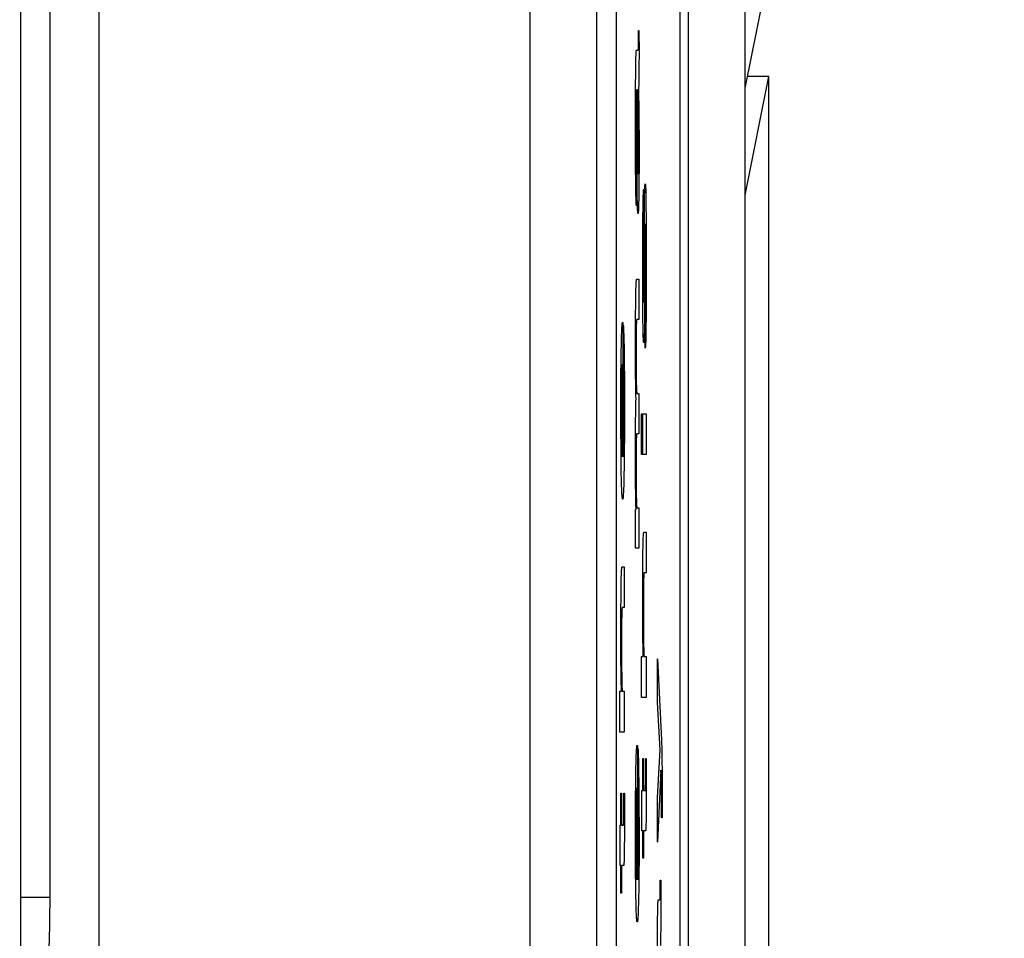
# Paper-space layout '170608_CRESCAD_1' of a CAD drawing. Header units: inches. Extents: x 0 to 17, y 0 to 11.
# Tile 72 of 139: x 10.182 to 10.333, y 7.433 to 7.573. Entities that reach past the tile are written whole.
import ezdxf
from ezdxf.enums import TextEntityAlignment as Align

# ---------------------------------------------------------------- set-up
doc = ezdxf.new("R2010")
doc.units = ezdxf.units.IN
doc.header["$LTSCALE"] = 0.935
doc.header["$MEASUREMENT"] = 0
doc.linetypes.add('HIDDEN', pattern=[0.2, 0.1, -0.1])
doc.layers.get('0').update_dxf_attribs({"linetype": 'CONTINUOUS'})
doc.layers.add('DEFAULT_2', color=7, linetype='HIDDEN')
doc.layers.add('DIM', color=7, linetype='CONTINUOUS')
doc.styles.get("Standard").update_dxf_attribs({"font": 'simplex.shx'})
doc.dimstyles.new('DIMSTYLE_1', dxfattribs={"dimtxt": 0.125, "dimasz": 0.18, "dimexe": 0.125, "dimexo": 0.0625, "dimgap": 0.0625, "dimtad": 0, "dimtih": 1, "dimtoh": 1, "dimdec": 3, "dimzin": 4, "dimdsep": 46, "dimtxsty": 'STANDARD', "dimblk": '_FILLED', "dimblk1": '_FILLED', "dimblk2": '_FILLED', "dimcen": 0.09, "dimadec": 0, "dimazin": 0, "dimtp": 0.001, "dimtm": 0.001, "dimtfac": 1, "dimtdec": 3, "dimtofl": 0, "dimtmove": 0, "dimatfit": 3, "dimldrblk": '_FILLED', "dimfxl": 1, "dimtolj": 1, "dimtzin": 4, "dimarcsym": 0})

# ---------------------------------------------------------------- blocks, each defined once
blk = doc.blocks.new('_FILLED')
at = {"color": 0, "linetype": 'BYBLOCK'}
blk.add_solid([(0, 0), (-1, 0.17361), (-1, -0.17361)], dxfattribs=at)
blk = doc.blocks.new('*D1')
at = {"layer": 'DIM', "color": 5, "linetype": 'CONTINUOUS'}
for p, q in [((9.33978, 8.70828), (11.18138, 8.70828)), ((11.05638, 8.70828), (11.05638, 6.89805)), ((11.05638, 5.14028), (11.05638, 6.46055)), ((10.28993, 5.14028), (11.18138, 5.14028))]:
    blk.add_line(p, q, dxfattribs=at)
at = {"layer": 'DIM', "color": 5, "linetype": 'CONTINUOUS', "xscale": 0.18, "yscale": 0.18, "zscale": 0.18}
for p, rotation in [((11.05638, 8.70828), 90), ((11.05638, 5.14028), 270)]:
    blk.add_blockref('_FILLED', p, dxfattribs=dict(at, rotation=rotation))
at = {"layer": 'DIM', "color": 5, "linetype": 'CONTINUOUS'}
for s, p, p2 in [('3.568', (10.61888, 6.71055), (11.24388, 6.71055)), ('[', (10.61888, 6.52305), (10.74388, 6.52305)), (']', (11.36888, 6.52305), (11.49388, 6.52305)), ('90,63', (10.74388, 6.52305), (11.36888, 6.52305))]:
    blk.add_text(s, height=0.125, dxfattribs=at).set_placement(p, p2, align=Align.FIT)

psp = doc.layouts.new('170608_CRESCAD_1')

# ---------------------------------------------------------------- linework, layer by layer
at = {"color": 7, "linetype": 'CONTINUOUS'}
for p, q in [((10.28478, 7.79928), (10.28478, 6.04928)), ((10.29351, 6.04928), (10.29351, 7.79928)), ((10.19455, 7.74682), (10.19455, 6.10174)), ((10.18261, 7.03983), (10.18261, 7.74028)), ((10.26056, 7.72879), (10.26056, 6.11977)), ((10.27075, 7.61278), (10.27075, 6.23578)), ((10.27375, 7.61278), (10.27375, 6.23578)), ((10.28356, 6.23578), (10.28356, 7.61278)), ((10.18708, 7.43895), (10.18708, 7.57961)), ((10.29649, 7.57798), (10.29351, 7.56304)), ((10.29351, 7.54644), (10.29713, 7.56458)), ((10.29713, 7.56458), (10.29381, 7.56458)), ((10.29713, 6.28398), (10.29713, 7.56458)), ((10.18708, 7.43895), (10.18261, 7.43895))]:
    psp.add_line(p, q, dxfattribs=at)
psp.add_open_spline([(10.18549, 7.41903), (10.18556, 7.4191), (10.18568, 7.41932), (10.18583, 7.41974), (10.18598, 7.42032), (10.18612, 7.42106), (10.18626, 7.42195), (10.18645, 7.42342), (10.18665, 7.42558), (10.18684, 7.4285), (10.18698, 7.43178), (10.18706, 7.4353), (10.18708, 7.43772), (10.18708, 7.43895)], degree=3, knots=[0, 0, 0, 0, 0.014632, 0.036753, 0.066619, 0.104197, 0.149318, 0.201601, 0.325842, 0.47303, 0.638351, 0.816352, 1, 1, 1, 1], dxfattribs=at)
at = {"layer": 'DEFAULT_2', "color": 7, "linetype": 'CONTINUOUS'}
for p, q in [((10.27716, 7.57163), (10.27724, 7.57163)), ((10.27716, 7.56995), (10.27716, 7.57163)), ((10.27724, 7.57163), (10.27725, 7.56827)), ((10.27715, 7.56913), (10.27716, 7.56947)), ((10.27715, 7.569), (10.27715, 7.56913)), ((10.27715, 7.5689), (10.27715, 7.569)), ((10.27716, 7.56947), (10.27716, 7.56995)), ((10.27678, 7.56757), (10.27679, 7.56779)), ((10.27678, 7.56731), (10.27678, 7.56757)), ((10.27679, 7.56779), (10.2768, 7.56799)), ((10.2768, 7.56799), (10.27681, 7.56816)), ((10.27681, 7.56816), (10.27682, 7.56831)), ((10.27682, 7.56843), (10.27683, 7.56852)), ((10.27682, 7.56831), (10.27682, 7.56843)), ((10.27683, 7.56852), (10.27684, 7.56858)), ((10.27684, 7.56858), (10.27686, 7.5686)), ((10.27686, 7.56861), (10.27711, 7.56861)), ((10.27686, 7.5686), (10.27686, 7.56861)), ((10.27711, 7.56861), (10.27712, 7.56861)), ((10.27712, 7.56861), (10.27713, 7.56863)), ((10.27713, 7.56868), (10.27714, 7.56874)), ((10.27713, 7.56863), (10.27713, 7.56868)), ((10.27714, 7.56874), (10.27715, 7.56882)), ((10.27715, 7.56882), (10.27715, 7.5689)), ((10.27725, 7.56827), (10.27724, 7.56603)), ((10.27674, 7.5652), (10.27676, 7.56639)), ((10.27676, 7.56639), (10.27677, 7.56703)), ((10.27677, 7.56703), (10.27678, 7.56731)), ((10.27724, 7.56603), (10.27723, 7.56485)), ((10.27672, 7.56313), (10.27674, 7.5652)), ((10.27723, 7.56485), (10.27723, 7.56425)), ((10.27671, 7.5596), (10.27672, 7.56313)), ((10.27719, 7.56298), (10.27718, 7.5629)), ((10.2772, 7.56309), (10.27719, 7.56298)), ((10.27721, 7.56338), (10.2772, 7.56322)), ((10.2772, 7.56322), (10.2772, 7.56309)), ((10.27722, 7.56376), (10.27721, 7.56356)), ((10.27721, 7.56356), (10.27721, 7.56338)), ((10.27723, 7.56425), (10.27722, 7.56376)), ((10.27683, 7.56196), (10.27682, 7.56165)), ((10.27682, 7.56165), (10.27682, 7.56114)), ((10.27684, 7.56221), (10.27683, 7.56205)), ((10.27683, 7.56205), (10.27683, 7.56196)), ((10.27685, 7.56245), (10.27684, 7.56235)), ((10.27684, 7.56235), (10.27684, 7.56221)), ((10.27686, 7.56259), (10.27685, 7.56253)), ((10.27685, 7.56253), (10.27685, 7.56245)), ((10.27687, 7.56261), (10.27686, 7.56259)), ((10.27687, 7.56259), (10.27687, 7.56261)), ((10.27688, 7.56254), (10.27687, 7.56259)), ((10.27688, 7.56251), (10.27688, 7.56254)), ((10.27688, 7.56246), (10.27688, 7.56251)), ((10.27689, 7.56235), (10.27688, 7.56246)), ((10.27689, 7.5622), (10.27689, 7.56235)), ((10.2769, 7.56202), (10.27689, 7.5622)), ((10.2769, 7.56153), (10.2769, 7.56202)), ((10.27691, 7.56042), (10.2769, 7.56153)), ((10.27704, 7.56255), (10.27698, 7.56255)), ((10.27698, 7.56255), (10.277, 7.55981)), ((10.27705, 7.56255), (10.27704, 7.56255)), ((10.27706, 7.56253), (10.27705, 7.56255)), ((10.27706, 7.56249), (10.27706, 7.56253)), ((10.27707, 7.56245), (10.27706, 7.56249)), ((10.27707, 7.56239), (10.27707, 7.56245)), ((10.27708, 7.56232), (10.27707, 7.56239)), ((10.27708, 7.56224), (10.27708, 7.56232)), ((10.27709, 7.56214), (10.27708, 7.56224)), ((10.27709, 7.56198), (10.27709, 7.56214)), ((10.2771, 7.56178), (10.27709, 7.56198)), ((10.27711, 7.56148), (10.2771, 7.56178)), ((10.27712, 7.56093), (10.27711, 7.56148)), ((10.27718, 7.56284), (10.27717, 7.56282)), ((10.27717, 7.56282), (10.27719, 7.56163)), ((10.27718, 7.5629), (10.27718, 7.56284)), ((10.27719, 7.56163), (10.27721, 7.56015)), ((10.27681, 7.56048), (10.2768, 7.55916)), ((10.27682, 7.56114), (10.27681, 7.56048)), ((10.27693, 7.55608), (10.27691, 7.56042)), ((10.27713, 7.56001), (10.27712, 7.56093)), ((10.27715, 7.55864), (10.27713, 7.56001)), ((10.27721, 7.56015), (10.27724, 7.55792)), ((10.27671, 7.5539), (10.27671, 7.5596)), ((10.2768, 7.55916), (10.2768, 7.55564)), ((10.277, 7.55981), (10.27702, 7.55377)), ((10.27716, 7.55674), (10.27715, 7.55864)), ((10.27724, 7.55792), (10.27725, 7.5549)), ((10.2768, 7.55564), (10.27681, 7.55364)), ((10.27695, 7.55014), (10.27693, 7.55608)), ((10.27717, 7.55418), (10.27716, 7.55674)), ((10.27673, 7.55059), (10.27671, 7.5539)), ((10.27716, 7.55245), (10.27717, 7.55418)), ((10.27725, 7.5549), (10.27725, 7.55112)), ((10.27681, 7.55364), (10.27681, 7.55253)), ((10.27681, 7.55253), (10.27682, 7.55194)), ((10.27702, 7.55377), (10.27703, 7.55198)), ((10.27715, 7.55155), (10.27716, 7.55245)), ((10.27682, 7.55194), (10.27683, 7.55147)), ((10.27683, 7.55147), (10.27684, 7.55127)), ((10.27684, 7.55127), (10.27684, 7.55111)), ((10.27684, 7.55111), (10.27685, 7.55097)), ((10.27685, 7.55097), (10.27685, 7.55086)), ((10.27685, 7.55086), (10.27686, 7.55078)), ((10.27703, 7.55198), (10.27704, 7.55114)), ((10.27704, 7.55114), (10.27704, 7.55065)), ((10.27714, 7.55069), (10.27715, 7.551)), ((10.27715, 7.551), (10.27715, 7.55155)), ((10.27725, 7.55112), (10.27724, 7.54831)), ((10.27675, 7.54848), (10.27673, 7.55059)), ((10.27686, 7.55078), (10.27687, 7.55072)), ((10.27687, 7.55072), (10.27688, 7.5507)), ((10.27688, 7.5507), (10.27688, 7.5507)), ((10.27688, 7.5507), (10.27688, 7.5507)), ((10.27688, 7.5507), (10.27688, 7.5448)), ((10.27697, 7.54712), (10.27695, 7.55014)), ((10.27704, 7.55065), (10.27705, 7.55038)), ((10.27705, 7.55038), (10.27706, 7.55017)), ((10.27706, 7.55017), (10.27706, 7.55007)), ((10.27706, 7.55007), (10.27706, 7.54999)), ((10.27706, 7.54999), (10.27707, 7.54992)), ((10.27707, 7.54992), (10.27707, 7.54986)), ((10.27707, 7.54986), (10.27708, 7.54981)), ((10.27708, 7.54981), (10.27708, 7.54978)), ((10.27708, 7.54978), (10.27709, 7.54976)), ((10.27709, 7.54976), (10.27709, 7.54975)), ((10.27709, 7.54975), (10.2771, 7.54975)), ((10.2771, 7.54979), (10.27711, 7.54983)), ((10.2771, 7.54976), (10.2771, 7.54979)), ((10.2771, 7.54975), (10.2771, 7.54976)), ((10.27711, 7.54988), (10.27712, 7.54994)), ((10.27711, 7.54983), (10.27711, 7.54988)), ((10.27712, 7.5501), (10.27713, 7.5502)), ((10.27712, 7.55002), (10.27712, 7.5501)), ((10.27712, 7.54994), (10.27712, 7.55002)), ((10.27713, 7.55042), (10.27714, 7.55069)), ((10.27713, 7.5503), (10.27713, 7.55042)), ((10.27713, 7.5502), (10.27713, 7.5503)), ((10.27677, 7.5472), (10.27675, 7.54848)), ((10.27724, 7.54831), (10.27722, 7.54694)), ((10.27815, 7.54778), (10.27816, 7.54791)), ((10.27816, 7.54791), (10.27817, 7.54801)), ((10.27817, 7.54809), (10.27818, 7.54814)), ((10.27817, 7.54801), (10.27817, 7.54809)), ((10.27818, 7.54814), (10.2782, 7.54817)), ((10.2782, 7.54817), (10.2782, 7.54817)), ((10.2782, 7.54817), (10.2782, 7.54816)), ((10.2782, 7.54816), (10.27821, 7.54814)), ((10.27821, 7.54814), (10.27822, 7.54808)), ((10.27822, 7.54808), (10.27823, 7.548)), ((10.27823, 7.548), (10.27824, 7.54788)), ((10.27824, 7.54788), (10.27825, 7.54774)), ((10.27678, 7.5465), (10.27677, 7.5472)), ((10.27679, 7.54593), (10.27678, 7.5465)), ((10.27699, 7.54596), (10.27697, 7.54712)), ((10.27722, 7.54694), (10.27721, 7.54579)), ((10.27791, 7.54628), (10.27793, 7.54661)), ((10.27793, 7.5468), (10.27794, 7.54696)), ((10.27793, 7.54661), (10.27793, 7.5468)), ((10.27794, 7.54696), (10.27795, 7.54709)), ((10.27795, 7.54709), (10.27796, 7.54719)), ((10.27796, 7.54719), (10.27797, 7.54727)), ((10.27797, 7.54727), (10.27798, 7.54731)), ((10.27798, 7.54731), (10.27799, 7.54732)), ((10.27799, 7.54732), (10.27799, 7.54129)), ((10.2781, 7.54585), (10.27811, 7.54648)), ((10.27811, 7.54648), (10.27812, 7.54701)), ((10.27812, 7.54701), (10.27813, 7.54724)), ((10.27813, 7.54744), (10.27814, 7.54762)), ((10.27813, 7.54724), (10.27813, 7.54744)), ((10.27814, 7.54762), (10.27815, 7.54778)), ((10.27825, 7.54774), (10.27826, 7.54757)), ((10.27826, 7.54757), (10.27827, 7.54738)), ((10.27827, 7.54738), (10.27828, 7.54716)), ((10.27828, 7.54716), (10.27829, 7.54664)), ((10.27829, 7.54664), (10.2783, 7.546)), ((10.2768, 7.54569), (10.27679, 7.54593)), ((10.27681, 7.54547), (10.2768, 7.54569)), ((10.27682, 7.54529), (10.27681, 7.54547)), ((10.27683, 7.54513), (10.27682, 7.54529)), ((10.27684, 7.54501), (10.27683, 7.54513)), ((10.27685, 7.54491), (10.27684, 7.54501)), ((10.27686, 7.54484), (10.27685, 7.54491)), ((10.27687, 7.54481), (10.27686, 7.54484)), ((10.277, 7.54531), (10.27699, 7.54596)), ((10.27702, 7.54477), (10.277, 7.54531)), ((10.27719, 7.54515), (10.27718, 7.54463)), ((10.27721, 7.54579), (10.27719, 7.54515)), ((10.27788, 7.5445), (10.27789, 7.54526)), ((10.27789, 7.54526), (10.2779, 7.54589)), ((10.2779, 7.54589), (10.27791, 7.54628)), ((10.27808, 7.54404), (10.2781, 7.54585)), ((10.2783, 7.546), (10.27832, 7.54483)), ((10.27832, 7.54483), (10.27834, 7.54285)), ((10.27687, 7.5448), (10.27687, 7.54481)), ((10.27688, 7.5448), (10.27687, 7.5448)), ((10.27702, 7.54454), (10.27702, 7.54477)), ((10.27703, 7.54433), (10.27702, 7.54454)), ((10.27704, 7.54415), (10.27703, 7.54433)), ((10.27705, 7.54399), (10.27704, 7.54415)), ((10.27706, 7.54386), (10.27705, 7.54399)), ((10.27707, 7.54376), (10.27706, 7.54386)), ((10.27708, 7.54369), (10.27707, 7.54376)), ((10.27709, 7.54364), (10.27708, 7.54369)), ((10.2771, 7.54363), (10.27709, 7.54364)), ((10.27711, 7.54365), (10.2771, 7.54363)), ((10.2771, 7.54363), (10.2771, 7.54363)), ((10.27713, 7.5437), (10.27711, 7.54365)), ((10.27714, 7.54379), (10.27713, 7.5437)), ((10.27715, 7.54404), (10.27714, 7.5439)), ((10.27714, 7.5439), (10.27714, 7.54379)), ((10.27716, 7.54421), (10.27715, 7.54404)), ((10.27717, 7.5444), (10.27716, 7.54421)), ((10.27718, 7.54463), (10.27717, 7.5444)), ((10.27786, 7.54315), (10.27788, 7.5445)), ((10.27801, 7.53177), (10.27808, 7.54404)), ((10.27784, 7.541), (10.27786, 7.54315)), ((10.2782, 7.54188), (10.27819, 7.5418)), ((10.27819, 7.5418), (10.27819, 7.5417)), ((10.27821, 7.54192), (10.2782, 7.54188)), ((10.27821, 7.54194), (10.27821, 7.54192)), ((10.27822, 7.54193), (10.27821, 7.54194)), ((10.27822, 7.54188), (10.27822, 7.54193)), ((10.27823, 7.54181), (10.27822, 7.54188)), ((10.27823, 7.5417), (10.27823, 7.54181)), ((10.27834, 7.54285), (10.27836, 7.53969)), ((10.27783, 7.53766), (10.27784, 7.541)), ((10.27795, 7.54055), (10.27794, 7.54034)), ((10.27794, 7.54034), (10.27794, 7.53985)), ((10.27796, 7.5409), (10.27795, 7.54074)), ((10.27795, 7.54074), (10.27795, 7.54055)), ((10.27797, 7.54103), (10.27796, 7.5409)), ((10.27798, 7.54123), (10.27797, 7.54114)), ((10.27797, 7.54114), (10.27797, 7.54103)), ((10.27799, 7.54128), (10.27798, 7.54123)), ((10.27799, 7.54129), (10.27799, 7.54128)), ((10.27817, 7.541), (10.27816, 7.54009)), ((10.27818, 7.54141), (10.27817, 7.541)), ((10.27819, 7.54157), (10.27818, 7.54141)), ((10.27819, 7.5417), (10.27819, 7.54157)), ((10.27824, 7.54164), (10.27823, 7.5417)), ((10.27824, 7.54157), (10.27824, 7.54164)), ((10.27824, 7.54141), (10.27824, 7.54157)), ((10.27825, 7.54099), (10.27824, 7.54141)), ((10.27826, 7.54036), (10.27825, 7.54099)), ((10.27827, 7.53923), (10.27826, 7.54036)), ((10.27793, 7.53923), (10.27792, 7.53809)), ((10.27794, 7.53985), (10.27793, 7.53923)), ((10.27816, 7.54009), (10.2781, 7.52814)), ((10.27828, 7.53725), (10.27827, 7.53923)), ((10.27836, 7.53969), (10.27837, 7.53416)), ((10.27783, 7.53249), (10.27783, 7.53766)), ((10.27792, 7.53809), (10.27791, 7.53542)), ((10.27828, 7.53395), (10.27828, 7.53725)), ((10.27791, 7.53542), (10.27792, 7.53288)), ((10.2768, 7.53264), (10.27681, 7.53286)), ((10.27681, 7.53286), (10.27682, 7.53305)), ((10.27682, 7.53305), (10.27684, 7.53321)), ((10.27684, 7.53321), (10.27685, 7.53335)), ((10.27685, 7.53335), (10.27687, 7.53345)), ((10.27687, 7.53345), (10.27688, 7.53352)), ((10.27688, 7.53352), (10.2769, 7.53356)), ((10.2769, 7.53356), (10.27691, 7.53356)), ((10.27691, 7.53356), (10.27724, 7.53356)), ((10.27724, 7.53356), (10.27724, 7.52742)), ((10.27792, 7.53288), (10.27792, 7.53175)), ((10.27827, 7.53208), (10.27828, 7.53395)), ((10.27837, 7.53416), (10.27835, 7.52984)), ((10.27676, 7.53123), (10.27677, 7.53186)), ((10.27677, 7.53186), (10.27678, 7.53214)), ((10.27678, 7.53214), (10.27679, 7.53241)), ((10.27679, 7.53241), (10.2768, 7.53264)), ((10.27784, 7.52936), (10.27783, 7.53249)), ((10.27792, 7.53175), (10.27793, 7.53105)), ((10.27801, 7.53118), (10.27801, 7.53177)), ((10.27826, 7.53104), (10.27827, 7.53208)), ((10.27674, 7.52963), (10.27675, 7.53049)), ((10.27675, 7.53049), (10.27676, 7.53123)), ((10.27793, 7.53105), (10.27794, 7.53063)), ((10.27794, 7.53063), (10.27794, 7.53046)), ((10.27794, 7.53046), (10.27795, 7.53033)), ((10.27795, 7.53033), (10.27795, 7.53023)), ((10.27795, 7.53023), (10.27796, 7.53015)), ((10.27796, 7.53015), (10.27796, 7.53011)), ((10.27796, 7.53011), (10.27797, 7.53009)), ((10.27797, 7.5301), (10.27798, 7.53013)), ((10.27797, 7.53009), (10.27797, 7.5301)), ((10.27798, 7.53019), (10.27799, 7.53028)), ((10.27798, 7.53013), (10.27798, 7.53019)), ((10.27799, 7.53055), (10.278, 7.53073)), ((10.27799, 7.5304), (10.27799, 7.53055)), ((10.27799, 7.53028), (10.27799, 7.5304)), ((10.278, 7.53073), (10.27801, 7.53118)), ((10.27822, 7.5296), (10.27823, 7.52979)), ((10.27823, 7.52979), (10.27824, 7.52999)), ((10.27824, 7.52999), (10.27825, 7.53047)), ((10.27825, 7.53047), (10.27826, 7.53104)), ((10.27835, 7.52984), (10.27834, 7.52763)), ((10.27672, 7.52809), (10.27674, 7.52963)), ((10.27786, 7.52736), (10.27784, 7.52936)), ((10.27819, 7.5291), (10.2782, 7.52919)), ((10.27819, 7.52905), (10.27819, 7.5291)), ((10.27819, 7.52299), (10.27819, 7.52905)), ((10.2782, 7.52919), (10.27821, 7.5293)), ((10.27821, 7.5293), (10.27822, 7.52944)), ((10.27822, 7.52944), (10.27822, 7.5296)), ((10.27468, 7.52671), (10.27469, 7.52682)), ((10.27469, 7.52682), (10.27471, 7.5269)), ((10.27471, 7.5269), (10.27472, 7.52695)), ((10.27472, 7.52695), (10.27474, 7.52697)), ((10.27474, 7.52697), (10.27474, 7.52697)), ((10.27474, 7.52697), (10.27475, 7.52695)), ((10.27475, 7.52695), (10.27478, 7.52689)), ((10.27478, 7.52689), (10.27478, 7.52688)), ((10.27478, 7.52688), (10.27478, 7.52686)), ((10.27478, 7.52686), (10.27478, 7.50639)), ((10.27671, 7.52466), (10.27672, 7.52809)), ((10.27685, 7.52686), (10.27684, 7.52668)), ((10.27686, 7.52702), (10.27685, 7.52686)), ((10.27687, 7.52716), (10.27686, 7.52702)), ((10.27688, 7.52727), (10.27687, 7.52716)), ((10.27689, 7.52736), (10.27688, 7.52727)), ((10.2769, 7.52741), (10.27689, 7.52736)), ((10.27692, 7.52742), (10.2769, 7.52741)), ((10.27724, 7.52742), (10.27692, 7.52742)), ((10.27788, 7.52613), (10.27786, 7.52736)), ((10.2781, 7.52814), (10.27808, 7.52625)), ((10.27834, 7.52763), (10.27832, 7.52626)), ((10.27458, 7.5249), (10.2746, 7.5255)), ((10.2746, 7.5255), (10.27462, 7.52577)), ((10.27462, 7.52577), (10.27463, 7.52601)), ((10.27463, 7.52601), (10.27464, 7.52622)), ((10.27464, 7.52622), (10.27465, 7.52641)), ((10.27465, 7.52641), (10.27466, 7.52657)), ((10.27466, 7.52657), (10.27468, 7.52671)), ((10.27484, 7.52653), (10.27486, 7.5264)), ((10.27484, 7.52034), (10.27484, 7.52653)), ((10.27486, 7.5264), (10.27487, 7.52623)), ((10.27487, 7.52623), (10.27488, 7.52604)), ((10.27488, 7.52604), (10.27489, 7.52582)), ((10.27489, 7.52582), (10.2749, 7.52558)), ((10.2749, 7.52558), (10.27492, 7.525)), ((10.27683, 7.52624), (10.27682, 7.52571)), ((10.27682, 7.52571), (10.27682, 7.52506)), ((10.27684, 7.52647), (10.27683, 7.52624)), ((10.27684, 7.52668), (10.27684, 7.52647)), ((10.27789, 7.52547), (10.27788, 7.52613)), ((10.27791, 7.52492), (10.27789, 7.52547)), ((10.27807, 7.52558), (10.27806, 7.52503)), ((10.27808, 7.52625), (10.27807, 7.52558)), ((10.27832, 7.52626), (10.2783, 7.52513)), ((10.27455, 7.52362), (10.27456, 7.5242)), ((10.27456, 7.5242), (10.27458, 7.5249)), ((10.27492, 7.525), (10.27493, 7.52432)), ((10.27493, 7.52432), (10.27496, 7.52307)), ((10.27672, 7.52145), (10.27671, 7.52466)), ((10.27682, 7.52506), (10.27681, 7.52385)), ((10.27681, 7.52385), (10.27681, 7.52231)), ((10.27791, 7.52469), (10.27791, 7.52492)), ((10.27792, 7.52448), (10.27791, 7.52469)), ((10.27793, 7.52431), (10.27792, 7.52448)), ((10.27794, 7.52416), (10.27793, 7.52431)), ((10.27795, 7.52403), (10.27794, 7.52416)), ((10.27796, 7.52394), (10.27795, 7.52403)), ((10.27797, 7.52388), (10.27796, 7.52394)), ((10.27798, 7.52384), (10.27797, 7.52388)), ((10.27799, 7.52384), (10.27798, 7.52384)), ((10.27798, 7.52384), (10.27798, 7.52384)), ((10.278, 7.52386), (10.27799, 7.52384)), ((10.27801, 7.52399), (10.278, 7.52391)), ((10.278, 7.52391), (10.278, 7.52386)), ((10.27802, 7.5241), (10.27801, 7.52399)), ((10.27803, 7.52423), (10.27802, 7.5241)), ((10.27804, 7.52439), (10.27803, 7.52423)), ((10.27805, 7.52479), (10.27804, 7.52457)), ((10.27804, 7.52457), (10.27804, 7.52439)), ((10.27806, 7.52503), (10.27805, 7.52479)), ((10.27826, 7.52378), (10.27825, 7.52358)), ((10.27827, 7.52399), (10.27826, 7.52378)), ((10.27828, 7.52424), (10.27827, 7.52399)), ((10.27829, 7.52451), (10.27828, 7.52424)), ((10.2783, 7.52513), (10.27829, 7.52451)), ((10.27451, 7.52109), (10.27453, 7.52253)), ((10.27453, 7.52253), (10.27455, 7.52362)), ((10.27496, 7.52307), (10.27499, 7.52101)), ((10.27681, 7.52231), (10.27681, 7.52016)), ((10.2782, 7.52302), (10.27819, 7.523)), ((10.27819, 7.523), (10.27819, 7.52299)), ((10.27821, 7.52308), (10.2782, 7.52302)), ((10.27822, 7.52317), (10.27821, 7.52308)), ((10.27823, 7.52328), (10.27822, 7.52317)), ((10.27824, 7.52342), (10.27823, 7.52328)), ((10.27825, 7.52358), (10.27824, 7.52342)), ((10.27449, 7.5189), (10.27451, 7.52109)), ((10.27499, 7.52101), (10.27501, 7.51805)), ((10.27673, 7.51904), (10.27672, 7.52145)), ((10.27462, 7.51929), (10.27461, 7.51896)), ((10.27463, 7.51957), (10.27462, 7.51929)), ((10.27464, 7.51982), (10.27463, 7.5197)), ((10.27463, 7.5197), (10.27463, 7.51957)), ((10.27465, 7.52003), (10.27464, 7.51993)), ((10.27464, 7.51993), (10.27464, 7.51982)), ((10.27466, 7.5202), (10.27465, 7.52012)), ((10.27465, 7.52012), (10.27465, 7.52003)), ((10.27467, 7.52033), (10.27466, 7.52027)), ((10.27466, 7.52027), (10.27466, 7.5202)), ((10.27468, 7.52037), (10.27467, 7.52033)), ((10.27469, 7.52044), (10.27468, 7.52041)), ((10.27468, 7.52041), (10.27468, 7.52037)), ((10.2747, 7.52045), (10.27469, 7.52044)), ((10.2747, 7.52045), (10.2747, 7.52045)), ((10.2747, 7.50636), (10.2747, 7.52045)), ((10.27485, 7.52028), (10.27484, 7.52034)), ((10.27486, 7.52013), (10.27485, 7.52028)), ((10.27486, 7.51995), (10.27486, 7.52013)), ((10.27487, 7.51975), (10.27486, 7.51995)), ((10.27488, 7.51953), (10.27487, 7.51975)), ((10.27489, 7.51902), (10.27488, 7.51953)), ((10.27681, 7.52016), (10.27682, 7.51886)), ((10.27448, 7.51568), (10.27449, 7.5189)), ((10.27459, 7.51778), (10.27458, 7.51683)), ((10.2746, 7.51841), (10.27459, 7.51778)), ((10.27461, 7.51896), (10.2746, 7.51841)), ((10.2749, 7.5184), (10.27489, 7.51902)), ((10.27491, 7.5173), (10.2749, 7.5184)), ((10.27501, 7.51805), (10.27502, 7.51392)), ((10.27675, 7.51741), (10.27673, 7.51904)), ((10.27682, 7.51886), (10.27683, 7.51812)), ((10.27683, 7.51812), (10.27684, 7.51763)), ((10.27458, 7.51683), (10.27457, 7.51543)), ((10.27492, 7.51557), (10.27491, 7.5173)), ((10.27677, 7.51594), (10.27675, 7.51741)), ((10.27684, 7.51763), (10.27685, 7.5172)), ((10.27685, 7.5172), (10.27686, 7.51695)), ((10.27686, 7.51695), (10.27687, 7.51673)), ((10.27687, 7.51673), (10.27688, 7.51654)), ((10.27688, 7.51654), (10.27689, 7.51639)), ((10.27689, 7.51639), (10.2769, 7.51626)), ((10.2769, 7.51626), (10.27691, 7.51616)), ((10.27448, 7.51065), (10.27448, 7.51568)), ((10.27457, 7.51543), (10.27457, 7.51296)), ((10.27493, 7.51297), (10.27492, 7.51557)), ((10.27676, 7.51402), (10.27678, 7.51484)), ((10.27679, 7.51521), (10.27677, 7.51594)), ((10.27678, 7.51484), (10.27679, 7.51521)), ((10.27691, 7.51616), (10.27692, 7.5161)), ((10.27692, 7.5161), (10.27693, 7.51608)), ((10.27693, 7.51608), (10.27724, 7.51608)), ((10.27724, 7.51608), (10.27724, 7.50991)), ((10.27502, 7.51392), (10.27501, 7.50987)), ((10.27673, 7.51178), (10.27675, 7.51316)), ((10.27675, 7.51316), (10.27676, 7.51402)), ((10.27457, 7.51296), (10.27457, 7.51108)), ((10.27492, 7.511), (10.27493, 7.51297)), ((10.27672, 7.5102), (10.27673, 7.51178)), ((10.27765, 7.51298), (10.27776, 7.51298)), ((10.27765, 7.50673), (10.27765, 7.51298)), ((10.27776, 7.51298), (10.27776, 7.50673)), ((10.27784, 7.51298), (10.27835, 7.51298)), ((10.27784, 7.50673), (10.27784, 7.51298)), ((10.27835, 7.51298), (10.27835, 7.50673)), ((10.2745, 7.50752), (10.27448, 7.51065)), ((10.27457, 7.51108), (10.27458, 7.50978)), ((10.27491, 7.50977), (10.27492, 7.511)), ((10.27671, 7.50753), (10.27672, 7.5102)), ((10.27458, 7.50978), (10.2746, 7.50889)), ((10.2746, 7.50889), (10.27461, 7.50829)), ((10.27489, 7.5084), (10.2749, 7.50905)), ((10.2749, 7.50905), (10.27491, 7.50977)), ((10.27501, 7.50987), (10.275, 7.5069)), ((10.27684, 7.50889), (10.27683, 7.50861)), ((10.27685, 7.50934), (10.27684, 7.50913)), ((10.27684, 7.50913), (10.27684, 7.50889)), ((10.27686, 7.50952), (10.27685, 7.50934)), ((10.27687, 7.50978), (10.27686, 7.50966)), ((10.27686, 7.50966), (10.27686, 7.50952)), ((10.27688, 7.50986), (10.27687, 7.50978)), ((10.27689, 7.5099), (10.27688, 7.50986)), ((10.27724, 7.50991), (10.27689, 7.50991)), ((10.27689, 7.50991), (10.27689, 7.5099)), ((10.27452, 7.50564), (10.2745, 7.50752)), ((10.27461, 7.50829), (10.27462, 7.50777)), ((10.27462, 7.50777), (10.27463, 7.50746)), ((10.27463, 7.50746), (10.27464, 7.50719)), ((10.27464, 7.50719), (10.27464, 7.50706)), ((10.27484, 7.50697), (10.27485, 7.50716)), ((10.27485, 7.50716), (10.27486, 7.50736)), ((10.27486, 7.50736), (10.27487, 7.50759)), ((10.27487, 7.50759), (10.27488, 7.50784)), ((10.27488, 7.50784), (10.27489, 7.5084)), ((10.27672, 7.50441), (10.27671, 7.50753)), ((10.27682, 7.50799), (10.27681, 7.50688)), ((10.27683, 7.50861), (10.27682, 7.50799)), ((10.27454, 7.504), (10.27452, 7.50564)), ((10.27464, 7.50706), (10.27465, 7.50694)), ((10.27465, 7.50694), (10.27465, 7.50684)), ((10.27465, 7.50684), (10.27466, 7.50674)), ((10.27466, 7.50674), (10.27467, 7.50665)), ((10.27467, 7.50665), (10.27467, 7.50657)), ((10.27467, 7.50657), (10.27468, 7.5065)), ((10.27468, 7.5065), (10.27469, 7.50644)), ((10.27469, 7.50644), (10.2747, 7.50639)), ((10.2747, 7.50639), (10.2747, 7.50636)), ((10.27478, 7.50639), (10.27479, 7.50642)), ((10.27479, 7.50642), (10.2748, 7.50648)), ((10.2748, 7.50648), (10.27481, 7.50656)), ((10.27481, 7.50656), (10.27482, 7.50668)), ((10.27482, 7.50668), (10.27483, 7.50681)), ((10.27483, 7.50681), (10.27484, 7.50697)), ((10.275, 7.5069), (10.27497, 7.50488)), ((10.27681, 7.50688), (10.27681, 7.50549)), ((10.27776, 7.50673), (10.27765, 7.50673)), ((10.27835, 7.50673), (10.27784, 7.50673)), ((10.27497, 7.50488), (10.27495, 7.50354)), ((10.27673, 7.50234), (10.27672, 7.50441)), ((10.27681, 7.50549), (10.27681, 7.50316)), ((10.27457, 7.50276), (10.27454, 7.504)), ((10.27459, 7.50205), (10.27457, 7.50276)), ((10.27493, 7.50274), (10.27491, 7.50204)), ((10.27495, 7.50354), (10.27493, 7.50274)), ((10.27681, 7.50316), (10.27682, 7.5018)), ((10.27461, 7.50144), (10.27459, 7.50205)), ((10.27462, 7.50117), (10.27461, 7.50144)), ((10.27463, 7.50093), (10.27462, 7.50117)), ((10.27488, 7.50116), (10.27487, 7.50092)), ((10.27489, 7.50143), (10.27488, 7.50116)), ((10.27491, 7.50204), (10.27489, 7.50143)), ((10.27675, 7.50045), (10.27673, 7.50234)), ((10.27682, 7.5018), (10.27683, 7.50102)), ((10.27464, 7.50071), (10.27463, 7.50093)), ((10.27465, 7.50051), (10.27464, 7.50071)), ((10.27467, 7.50035), (10.27465, 7.50051)), ((10.27468, 7.5002), (10.27467, 7.50035)), ((10.2747, 7.50009), (10.27468, 7.5002)), ((10.27471, 7.5), (10.2747, 7.50009)), ((10.27473, 7.49995), (10.27471, 7.5)), ((10.27474, 7.49992), (10.27473, 7.49995)), ((10.27475, 7.49992), (10.27474, 7.49992)), ((10.27477, 7.49994), (10.27475, 7.49992)), ((10.27475, 7.49992), (10.27475, 7.49992)), ((10.27478, 7.5), (10.27477, 7.49994)), ((10.2748, 7.50008), (10.27478, 7.5)), ((10.27481, 7.5002), (10.2748, 7.50008)), ((10.27483, 7.50034), (10.27481, 7.5002)), ((10.27484, 7.50051), (10.27483, 7.50034)), ((10.27485, 7.5007), (10.27484, 7.50051)), ((10.27487, 7.50092), (10.27485, 7.5007)), ((10.27678, 7.49902), (10.27675, 7.50045)), ((10.27683, 7.50102), (10.27684, 7.50032)), ((10.27684, 7.50032), (10.27685, 7.49973)), ((10.27685, 7.49973), (10.27686, 7.49948)), ((10.27673, 7.49833), (10.27679, 7.49833)), ((10.27673, 7.49243), (10.27673, 7.49833)), ((10.27679, 7.49833), (10.27678, 7.49902)), ((10.27686, 7.49948), (10.27687, 7.49925)), ((10.27687, 7.49925), (10.27688, 7.49906)), ((10.27688, 7.49906), (10.27689, 7.4989)), ((10.27689, 7.4989), (10.2769, 7.49877)), ((10.2769, 7.49877), (10.27691, 7.49868)), ((10.27691, 7.49868), (10.27692, 7.49862)), ((10.27692, 7.49862), (10.27693, 7.4986)), ((10.27693, 7.4986), (10.27724, 7.4986)), ((10.27724, 7.4986), (10.27724, 7.49243)), ((10.2779, 7.49354), (10.27791, 7.4938)), ((10.27791, 7.49403), (10.27792, 7.49423)), ((10.27791, 7.4938), (10.27791, 7.49403)), ((10.27792, 7.49423), (10.27793, 7.49441)), ((10.27793, 7.49441), (10.27794, 7.49455)), ((10.27794, 7.49455), (10.27795, 7.49466)), ((10.27795, 7.49466), (10.27797, 7.49474)), ((10.27797, 7.49474), (10.27798, 7.49479)), ((10.27798, 7.49479), (10.27799, 7.4948)), ((10.27799, 7.4948), (10.278, 7.49482)), ((10.278, 7.49482), (10.27801, 7.49483)), ((10.27801, 7.49483), (10.27803, 7.49485)), ((10.27803, 7.49485), (10.27803, 7.49486)), ((10.27803, 7.49486), (10.27835, 7.49486)), ((10.27835, 7.49486), (10.27835, 7.48863)), ((10.27724, 7.49243), (10.27673, 7.49243)), ((10.27786, 7.49182), (10.27788, 7.4926)), ((10.27788, 7.4926), (10.27789, 7.49326)), ((10.27789, 7.49326), (10.2779, 7.49354)), ((10.27785, 7.49043), (10.27786, 7.49182)), ((10.27458, 7.48893), (10.27459, 7.4891)), ((10.27459, 7.4891), (10.2746, 7.48925)), ((10.2746, 7.48925), (10.27461, 7.48936)), ((10.27461, 7.48936), (10.27462, 7.48944)), ((10.27462, 7.48944), (10.27463, 7.48949)), ((10.27463, 7.48949), (10.27464, 7.4895)), ((10.27464, 7.4895), (10.27466, 7.48952)), ((10.27466, 7.48952), (10.27468, 7.48955)), ((10.27466, 7.48952), (10.27466, 7.48952)), ((10.27468, 7.48955), (10.27469, 7.48955)), ((10.27469, 7.48955), (10.275, 7.48955)), ((10.275, 7.48955), (10.275, 7.48333)), ((10.27783, 7.48813), (10.27785, 7.49043)), ((10.27453, 7.48729), (10.27454, 7.48795)), ((10.27454, 7.48795), (10.27455, 7.48824)), ((10.27455, 7.48824), (10.27456, 7.4885)), ((10.27456, 7.4885), (10.27457, 7.48873)), ((10.27457, 7.48873), (10.27458, 7.48893)), ((10.27783, 7.48389), (10.27783, 7.48813)), ((10.27796, 7.48774), (10.27795, 7.48752)), ((10.27797, 7.48793), (10.27796, 7.48774)), ((10.27798, 7.48826), (10.27797, 7.48811)), ((10.27797, 7.48811), (10.27797, 7.48793)), ((10.27799, 7.48839), (10.27798, 7.48826)), ((10.278, 7.4885), (10.27799, 7.48839)), ((10.27801, 7.48857), (10.278, 7.4885)), ((10.27803, 7.48862), (10.27801, 7.48857)), ((10.27804, 7.48863), (10.27803, 7.48862)), ((10.27835, 7.48863), (10.27804, 7.48863)), ((10.2745, 7.48513), (10.27452, 7.48651)), ((10.27452, 7.48651), (10.27453, 7.48729)), ((10.27794, 7.48641), (10.27793, 7.48526)), ((10.27795, 7.48728), (10.27794, 7.48702)), ((10.27794, 7.48702), (10.27794, 7.48641)), ((10.27795, 7.48752), (10.27795, 7.48728)), ((10.27449, 7.48283), (10.2745, 7.48513)), ((10.27793, 7.48526), (10.27792, 7.48316)), ((10.27465, 7.48319), (10.27464, 7.48309)), ((10.27464, 7.48309), (10.27464, 7.48296)), ((10.27467, 7.48327), (10.27465, 7.48319)), ((10.27468, 7.48331), (10.27467, 7.48327)), ((10.27469, 7.48333), (10.27468, 7.48331)), ((10.275, 7.48333), (10.27469, 7.48333)), ((10.27784, 7.48066), (10.27783, 7.48389)), ((10.27792, 7.48316), (10.27793, 7.48078)), ((10.27448, 7.47859), (10.27449, 7.48283)), ((10.2746, 7.48198), (10.27459, 7.48143)), ((10.27461, 7.48222), (10.2746, 7.48198)), ((10.27462, 7.48263), (10.27461, 7.48243)), ((10.27461, 7.48243), (10.27461, 7.48222)), ((10.27463, 7.4828), (10.27462, 7.48263)), ((10.27464, 7.48296), (10.27463, 7.4828)), ((10.27458, 7.48037), (10.27457, 7.47846)), ((10.27459, 7.48143), (10.27458, 7.48037)), ((10.27786, 7.4785), (10.27784, 7.48066)), ((10.27793, 7.48078), (10.27794, 7.47937)), ((10.27449, 7.47536), (10.27448, 7.47859)), ((10.27788, 7.47714), (10.27786, 7.4785)), ((10.27794, 7.47937), (10.27795, 7.47816)), ((10.27457, 7.47846), (10.27458, 7.47599)), ((10.27789, 7.47635), (10.27788, 7.47714)), ((10.27795, 7.47816), (10.27796, 7.47746)), ((10.27796, 7.47746), (10.27797, 7.47701)), ((10.27797, 7.47701), (10.27798, 7.47664)), ((10.27458, 7.47599), (10.27459, 7.47407)), ((10.27765, 7.47582), (10.27791, 7.47582)), ((10.27765, 7.46957), (10.27765, 7.47582)), ((10.27791, 7.47582), (10.27789, 7.47635)), ((10.27798, 7.47664), (10.27799, 7.47643)), ((10.27799, 7.47643), (10.278, 7.47625)), ((10.278, 7.47625), (10.27801, 7.4761)), ((10.27801, 7.4761), (10.27802, 7.47598)), ((10.27802, 7.47598), (10.27803, 7.47589)), ((10.27803, 7.47589), (10.27804, 7.47584)), ((10.27804, 7.47584), (10.27805, 7.47582)), ((10.27805, 7.47582), (10.27835, 7.47582)), ((10.27835, 7.47582), (10.27835, 7.46957)), ((10.28007, 7.47549), (10.28068, 7.46301)), ((10.28007, 7.4688), (10.28007, 7.47549)), ((10.27451, 7.4732), (10.27449, 7.47536)), ((10.27459, 7.47407), (10.2746, 7.47285)), ((10.27453, 7.47183), (10.27451, 7.4732)), ((10.2746, 7.47285), (10.27462, 7.47215)), ((10.27455, 7.47104), (10.27453, 7.47183)), ((10.27456, 7.47052), (10.27455, 7.47104)), ((10.27462, 7.47215), (10.27463, 7.47171)), ((10.27463, 7.47171), (10.27464, 7.47133)), ((10.27464, 7.47133), (10.27464, 7.47112)), ((10.27464, 7.47112), (10.27465, 7.47094)), ((10.27431, 7.47052), (10.27456, 7.47052)), ((10.27431, 7.46426), (10.27431, 7.47052)), ((10.27465, 7.47094), (10.27466, 7.47079)), ((10.27466, 7.47079), (10.27467, 7.47068)), ((10.27467, 7.47068), (10.27468, 7.47059)), ((10.27468, 7.47059), (10.27469, 7.47054)), ((10.27469, 7.47054), (10.2747, 7.47052)), ((10.2747, 7.47052), (10.275, 7.47052)), ((10.275, 7.47052), (10.275, 7.46426)), ((10.27835, 7.46957), (10.27765, 7.46957)), ((10.28047, 7.46156), (10.28007, 7.4688)), ((10.275, 7.46426), (10.27431, 7.46426)), ((10.2769, 7.46186), (10.27691, 7.46199)), ((10.27691, 7.46199), (10.27692, 7.4621)), ((10.27692, 7.4621), (10.27694, 7.46218)), ((10.27694, 7.46218), (10.27695, 7.46223)), ((10.27695, 7.46223), (10.27697, 7.46225)), ((10.27697, 7.46225), (10.27697, 7.46225)), ((10.27697, 7.46225), (10.27698, 7.46224)), ((10.27698, 7.46224), (10.27701, 7.46217)), ((10.27701, 7.46217), (10.27701, 7.46216)), ((10.27701, 7.46216), (10.27701, 7.46214)), ((10.27701, 7.46214), (10.27701, 7.44167)), ((10.28068, 7.46301), (10.2807, 7.46263)), ((10.2807, 7.46263), (10.28072, 7.46189)), ((10.27682, 7.46018), (10.27684, 7.46079)), ((10.27684, 7.46079), (10.27685, 7.46105)), ((10.27685, 7.46105), (10.27686, 7.46129)), ((10.27686, 7.46129), (10.27687, 7.4615)), ((10.27687, 7.4615), (10.27688, 7.46169)), ((10.27688, 7.46169), (10.2769, 7.46186)), ((10.27708, 7.46182), (10.27709, 7.46168)), ((10.27708, 7.45562), (10.27708, 7.46182)), ((10.27709, 7.46168), (10.2771, 7.46152)), ((10.2771, 7.46152), (10.27711, 7.46132)), ((10.27711, 7.46132), (10.27712, 7.4611)), ((10.27712, 7.4611), (10.27713, 7.46086)), ((10.27713, 7.46086), (10.27714, 7.46059)), ((10.27714, 7.46059), (10.27715, 7.46012)), ((10.28007, 7.45425), (10.28047, 7.46156)), ((10.28072, 7.46189), (10.28074, 7.46117)), ((10.28074, 7.46117), (10.28076, 7.46047)), ((10.28076, 7.46047), (10.28077, 7.45978)), ((10.27676, 7.45781), (10.27678, 7.4589)), ((10.27678, 7.4589), (10.2768, 7.45949)), ((10.2768, 7.45949), (10.27682, 7.46018)), ((10.27715, 7.46012), (10.27717, 7.4596)), ((10.27717, 7.4596), (10.27719, 7.45836)), ((10.27784, 7.4602), (10.27792, 7.4602)), ((10.27784, 7.4553), (10.27784, 7.4602)), ((10.27792, 7.4602), (10.27792, 7.4553)), ((10.27827, 7.4602), (10.27835, 7.4602)), ((10.27827, 7.45694), (10.27827, 7.4602)), ((10.27835, 7.4602), (10.27836, 7.45363)), ((10.28077, 7.45978), (10.28078, 7.45853)), ((10.27674, 7.45637), (10.27676, 7.45781)), ((10.27719, 7.45836), (10.27722, 7.45629)), ((10.28061, 7.45844), (10.28007, 7.44741)), ((10.28065, 7.4576), (10.28061, 7.45844)), ((10.28066, 7.45752), (10.28065, 7.4576)), ((10.28066, 7.45732), (10.28066, 7.45752)), ((10.28078, 7.45853), (10.28079, 7.4562)), ((10.27672, 7.45419), (10.27674, 7.45637)), ((10.27722, 7.45629), (10.27724, 7.45333)), ((10.27826, 7.45597), (10.27827, 7.45636)), ((10.27826, 7.45582), (10.27826, 7.45597)), ((10.27827, 7.45636), (10.27827, 7.45694)), ((10.28067, 7.45711), (10.28066, 7.45732)), ((10.28068, 7.45689), (10.28067, 7.45711)), ((10.28068, 7.45641), (10.28068, 7.45689)), ((10.28069, 7.45588), (10.28068, 7.45641)), ((10.2807, 7.45476), (10.28069, 7.45588)), ((10.28079, 7.4562), (10.28079, 7.45207)), ((10.27449, 7.45489), (10.27457, 7.45489)), ((10.27449, 7.45), (10.27449, 7.45489)), ((10.27457, 7.45489), (10.27457, 7.45)), ((10.27492, 7.45489), (10.27501, 7.45489)), ((10.27492, 7.45132), (10.27492, 7.45489)), ((10.27501, 7.45489), (10.27501, 7.44833)), ((10.27685, 7.45457), (10.27684, 7.45425)), ((10.27686, 7.45485), (10.27685, 7.45457)), ((10.27687, 7.4551), (10.27686, 7.45485)), ((10.27688, 7.45531), (10.27687, 7.45521)), ((10.27687, 7.45521), (10.27687, 7.4551)), ((10.27689, 7.45548), (10.27688, 7.4554)), ((10.27688, 7.4554), (10.27688, 7.45531)), ((10.2769, 7.45555), (10.27689, 7.45548)), ((10.27691, 7.45566), (10.2769, 7.45561)), ((10.2769, 7.45561), (10.2769, 7.45555)), ((10.27692, 7.45569), (10.27691, 7.45566)), ((10.27693, 7.45573), (10.27692, 7.45572)), ((10.27692, 7.45572), (10.27692, 7.45569)), ((10.27693, 7.45573), (10.27693, 7.45573)), ((10.27693, 7.44165), (10.27693, 7.45573)), ((10.27708, 7.45556), (10.27708, 7.45562)), ((10.27709, 7.45541), (10.27708, 7.45556)), ((10.27709, 7.45524), (10.27709, 7.45541)), ((10.2771, 7.45504), (10.27709, 7.45524)), ((10.27711, 7.45482), (10.2771, 7.45504)), ((10.27712, 7.4543), (10.27711, 7.45482)), ((10.2777, 7.4553), (10.27784, 7.4553)), ((10.2777, 7.44913), (10.2777, 7.4553)), ((10.27792, 7.4553), (10.27822, 7.4553)), ((10.27822, 7.4553), (10.27823, 7.45532)), ((10.27823, 7.45532), (10.27824, 7.45536)), ((10.27824, 7.45543), (10.27825, 7.45551)), ((10.27824, 7.45536), (10.27824, 7.45543)), ((10.27825, 7.4556), (10.27826, 7.45571)), ((10.27825, 7.45551), (10.27825, 7.4556)), ((10.27826, 7.45571), (10.27826, 7.45582)), ((10.2807, 7.4524), (10.2807, 7.45476)), ((10.27671, 7.45096), (10.27672, 7.45419)), ((10.27683, 7.45369), (10.27682, 7.45284)), ((10.27684, 7.45425), (10.27683, 7.45369)), ((10.27713, 7.45368), (10.27712, 7.4543)), ((10.27714, 7.45259), (10.27713, 7.45368)), ((10.27724, 7.45333), (10.27725, 7.4492)), ((10.27836, 7.45363), (10.27835, 7.45183)), ((10.28007, 7.44741), (10.28007, 7.45425)), ((10.27681, 7.45185), (10.2768, 7.45008)), ((10.27682, 7.45284), (10.27681, 7.45185)), ((10.27716, 7.45085), (10.27714, 7.45259)), ((10.27835, 7.45183), (10.27834, 7.45089)), ((10.28069, 7.45115), (10.2807, 7.4524)), ((10.28079, 7.45207), (10.28079, 7.45115)), ((10.27435, 7.45), (10.27449, 7.45)), ((10.27435, 7.44383), (10.27435, 7.45)), ((10.27457, 7.45), (10.27488, 7.45)), ((10.27488, 7.45002), (10.27489, 7.45006)), ((10.27488, 7.45), (10.27488, 7.45002)), ((10.27489, 7.45006), (10.2749, 7.45012)), ((10.2749, 7.4502), (10.27491, 7.4503)), ((10.2749, 7.45012), (10.2749, 7.4502)), ((10.27491, 7.45066), (10.27492, 7.45084)), ((10.27491, 7.45052), (10.27491, 7.45066)), ((10.27491, 7.4504), (10.27491, 7.45052)), ((10.27491, 7.4503), (10.27491, 7.4504)), ((10.27492, 7.45084), (10.27492, 7.45132)), ((10.27671, 7.44594), (10.27671, 7.45096)), ((10.2768, 7.45008), (10.2768, 7.44757)), ((10.27716, 7.44826), (10.27716, 7.45085)), ((10.27832, 7.45002), (10.27831, 7.44984)), ((10.27833, 7.45042), (10.27832, 7.45021)), ((10.27832, 7.45021), (10.27832, 7.45002)), ((10.27834, 7.45089), (10.27833, 7.45042)), ((10.28079, 7.45115), (10.28069, 7.45115)), ((10.27725, 7.4492), (10.27725, 7.44516)), ((10.27784, 7.44913), (10.2777, 7.44913)), ((10.27784, 7.44494), (10.27784, 7.44913)), ((10.27824, 7.44913), (10.27792, 7.44913)), ((10.27792, 7.44913), (10.27792, 7.44494)), ((10.27826, 7.44917), (10.27824, 7.44913)), ((10.27824, 7.44913), (10.27824, 7.44913)), ((10.27827, 7.44922), (10.27826, 7.44917)), ((10.27828, 7.44931), (10.27827, 7.44922)), ((10.27829, 7.44941), (10.27828, 7.44931)), ((10.2783, 7.44954), (10.27829, 7.44941)), ((10.27831, 7.44984), (10.2783, 7.44968)), ((10.2783, 7.44968), (10.2783, 7.44954)), ((10.27501, 7.44833), (10.275, 7.44653)), ((10.2768, 7.44757), (10.27681, 7.44582)), ((10.27715, 7.44628), (10.27716, 7.44826)), ((10.27499, 7.44559), (10.27498, 7.44512)), ((10.275, 7.44653), (10.27499, 7.44559)), ((10.27673, 7.4428), (10.27671, 7.44594)), ((10.27681, 7.44582), (10.27682, 7.44472)), ((10.27714, 7.44505), (10.27715, 7.44628)), ((10.27449, 7.44383), (10.27435, 7.44383)), ((10.27449, 7.43963), (10.27449, 7.44383)), ((10.27489, 7.44383), (10.27457, 7.44383)), ((10.27457, 7.44383), (10.27457, 7.43963)), ((10.2749, 7.44383), (10.27489, 7.44383)), ((10.27491, 7.44386), (10.2749, 7.44383)), ((10.27492, 7.44392), (10.27491, 7.44386)), ((10.27493, 7.444), (10.27492, 7.44392)), ((10.27494, 7.44411), (10.27493, 7.444)), ((10.27495, 7.44423), (10.27494, 7.44411)), ((10.27496, 7.44438), (10.27495, 7.44423)), ((10.27497, 7.44472), (10.27496, 7.44454)), ((10.27496, 7.44454), (10.27496, 7.44438)), ((10.27498, 7.44491), (10.27497, 7.44472)), ((10.27498, 7.44512), (10.27498, 7.44491)), ((10.27682, 7.44472), (10.27683, 7.44397)), ((10.27683, 7.44397), (10.27684, 7.44339)), ((10.27712, 7.44369), (10.27713, 7.44433)), ((10.27713, 7.44433), (10.27714, 7.44505)), ((10.27725, 7.44516), (10.27723, 7.44219)), ((10.27792, 7.44494), (10.27784, 7.44494)), ((10.27675, 7.44068), (10.27673, 7.4428)), ((10.27684, 7.44339), (10.27685, 7.44305)), ((10.27685, 7.44305), (10.27686, 7.44274)), ((10.27686, 7.44274), (10.27687, 7.44247)), ((10.27687, 7.44247), (10.27687, 7.44234)), ((10.27687, 7.44234), (10.27688, 7.44223)), ((10.27708, 7.44244), (10.27709, 7.44265)), ((10.27708, 7.44226), (10.27708, 7.44244)), ((10.27709, 7.44265), (10.2771, 7.44287)), ((10.2771, 7.44287), (10.27711, 7.44312)), ((10.27711, 7.44312), (10.27712, 7.44369)), ((10.27688, 7.44223), (10.27689, 7.44212)), ((10.27689, 7.44212), (10.27689, 7.44202)), ((10.27689, 7.44202), (10.2769, 7.44193)), ((10.2769, 7.44193), (10.27691, 7.44185)), ((10.27691, 7.44185), (10.27691, 7.44178)), ((10.27691, 7.44178), (10.27692, 7.44172)), ((10.27692, 7.44172), (10.27693, 7.44167)), ((10.27693, 7.44167), (10.27693, 7.44165)), ((10.27701, 7.44167), (10.27702, 7.4417)), ((10.27702, 7.4417), (10.27703, 7.44176)), ((10.27703, 7.44176), (10.27705, 7.44185)), ((10.27705, 7.44185), (10.27706, 7.44196)), ((10.27706, 7.44196), (10.27707, 7.4421)), ((10.27707, 7.4421), (10.27708, 7.44226)), ((10.27723, 7.44219), (10.2772, 7.44016)), ((10.28051, 7.44162), (10.28059, 7.44162)), ((10.28051, 7.43994), (10.28051, 7.44162)), ((10.28059, 7.44162), (10.28059, 7.43826)), ((10.27457, 7.43963), (10.27449, 7.43963)), ((10.27677, 7.43928), (10.27675, 7.44068)), ((10.2772, 7.44016), (10.27718, 7.43882)), ((10.2805, 7.43946), (10.28051, 7.43994)), ((10.2805, 7.43912), (10.2805, 7.43946)), ((10.2768, 7.43805), (10.27677, 7.43928)), ((10.27682, 7.43734), (10.2768, 7.43805)), ((10.27716, 7.43802), (10.27714, 7.43732)), ((10.27718, 7.43882), (10.27716, 7.43802)), ((10.28014, 7.43778), (10.28015, 7.43798)), ((10.28015, 7.43815), (10.28016, 7.4383)), ((10.28015, 7.43798), (10.28015, 7.43815)), ((10.28016, 7.4383), (10.28017, 7.43842)), ((10.28017, 7.43842), (10.28018, 7.4385)), ((10.28018, 7.4385), (10.28019, 7.43856)), ((10.28019, 7.43856), (10.2802, 7.43859)), ((10.2802, 7.43859), (10.28021, 7.4386)), ((10.28021, 7.4386), (10.28046, 7.4386)), ((10.28046, 7.4386), (10.28047, 7.43862)), ((10.28046, 7.4386), (10.28046, 7.4386)), ((10.28047, 7.43862), (10.28048, 7.43866)), ((10.28048, 7.43866), (10.28049, 7.43873)), ((10.28049, 7.4388), (10.2805, 7.43889)), ((10.28049, 7.43873), (10.28049, 7.4388)), ((10.2805, 7.43899), (10.2805, 7.43912)), ((10.2805, 7.43889), (10.2805, 7.43899)), ((10.28059, 7.43826), (10.28059, 7.43602)), ((10.27684, 7.43673), (10.27682, 7.43734)), ((10.27685, 7.43646), (10.27684, 7.43673)), ((10.27686, 7.43621), (10.27685, 7.43646)), ((10.27711, 7.43644), (10.2771, 7.4362)), ((10.27712, 7.43671), (10.27711, 7.43644)), ((10.27714, 7.43732), (10.27712, 7.43671)), ((10.28009, 7.43562), (10.28011, 7.43671)), ((10.28011, 7.43671), (10.28012, 7.4373)), ((10.28012, 7.4373), (10.28013, 7.43756)), ((10.28013, 7.43756), (10.28014, 7.43778)), ((10.27687, 7.43599), (10.27686, 7.43621)), ((10.27689, 7.4358), (10.27687, 7.43599)), ((10.2769, 7.43563), (10.27689, 7.4358)), ((10.27691, 7.43549), (10.2769, 7.43563)), ((10.27693, 7.43537), (10.27691, 7.43549)), ((10.27694, 7.43529), (10.27693, 7.43537)), ((10.27696, 7.43523), (10.27694, 7.43529)), ((10.27697, 7.4352), (10.27696, 7.43523)), ((10.27698, 7.4352), (10.27697, 7.4352)), ((10.277, 7.43523), (10.27698, 7.4352)), ((10.27698, 7.4352), (10.27698, 7.4352)), ((10.27702, 7.43528), (10.277, 7.43523)), ((10.27703, 7.43537), (10.27702, 7.43528)), ((10.27705, 7.43548), (10.27703, 7.43537)), ((10.27706, 7.43562), (10.27705, 7.43548)), ((10.27707, 7.43579), (10.27706, 7.43562)), ((10.27709, 7.43598), (10.27707, 7.43579)), ((10.2771, 7.4362), (10.27709, 7.43598)), ((10.28008, 7.43369), (10.28009, 7.43562)), ((10.28058, 7.43484), (10.28057, 7.43424)), ((10.28059, 7.43602), (10.28058, 7.43484)), ((10.28006, 7.43039), (10.28008, 7.43369)), ((10.28056, 7.43336), (10.28055, 7.43321)), ((10.28057, 7.43375), (10.28056, 7.43354)), ((10.28056, 7.43354), (10.28056, 7.43336)), ((10.28057, 7.43424), (10.28057, 7.43375)), ((10.28053, 7.43289), (10.28052, 7.43283)), ((10.28052, 7.43283), (10.28052, 7.43281)), ((10.28052, 7.43281), (10.28054, 7.43162)), ((10.28054, 7.43297), (10.28053, 7.43289)), ((10.28055, 7.43321), (10.28054, 7.43307)), ((10.28054, 7.43307), (10.28054, 7.43297))]:
    psp.add_line(p, q, dxfattribs=at)

# ---------------------------------------------------------------- dimensions: what is measured, and where the dimension line sits
at = {"layer": 'DIM', "color": 5, "linetype": 'CONTINUOUS'}
dim = psp.add_linear_dim(base=(11.05638, 5.14028), p1=(9.27728, 8.70828), p2=(10.22743, 5.14028), angle=270, text='<>\\P[]', dimstyle='DIMSTYLE_1', dxfattribs=at)
dim.commit()
dim.dimension.update_dxf_attribs({"geometry": '*D1', "text_midpoint": (11.05638, 6.6793), "dimtype": 160})

doc.saveas('drawing.dxf')
